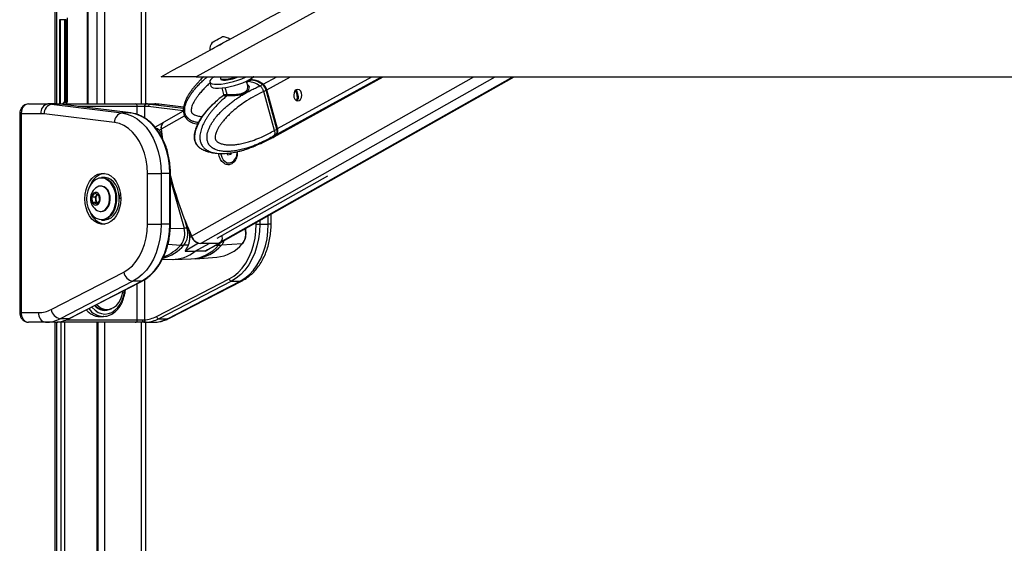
# Model space of a CAD drawing. Header units: millimetres. Extents: x 20 to 19939, y 40 to 15016.
# Tile 35 of 106: x 6821 to 7633, y 5840 to 6271. Entities that reach past the tile are written whole.
import ezdxf

# ---------------------------------------------------------------- set-up
doc = ezdxf.new("R2010")
doc.units = ezdxf.units.MM
doc.header["$LTSCALE"] = 2
doc.layers.add('COMPONENT_GEOMETRY', color=7, linetype='Continuous')
doc.styles.add('SLDTEXTSTYLE0', font='TXT', dxfattribs={"width": 0.75})
doc.dimstyles.new('SLDDIMSTYLE1', dxfattribs={"dimtxt": 100, "dimasz": 6.604, "dimexe": 0, "dimexo": 0.0625, "dimgap": 25, "dimtad": 0, "dimtih": 1, "dimtoh": 1, "dimdec": 0, "dimrnd": 1e-09, "dimzin": 12, "dimdsep": 46, "dimtxsty": 'SLDTEXTSTYLE0', "dimsah": 1, "dimcen": 0.09, "dimadec": 0, "dimazin": 3, "dimtfac": 1, "dimtdec": 0, "dimtofl": 0, "dimtmove": 0, "dimatfit": 3, "dimfxl": 1, "dimfrac": 2, "dimtolj": 1, "dimtzin": 12, "dimarcsym": 0})

# ---------------------------------------------------------------- blocks, each defined once
blk = doc.blocks.new('_D_4')
at = {"layer": 'COMPONENT_GEOMETRY', "color": 7}
for p, q in [((10095.94, 6224.41), (10095.94, 4129.76)), ((9895.88, 4109.45), (9865.41, 4109.45)), ((9865.41, 4109.45), (9865.41, 3950.7)), ((10296.01, 4109.45), (10326.48, 4109.45)), ((10326.48, 4109.45), (10326.48, 3950.7)), ((9865.41, 3950.7), (9895.88, 3950.7)), ((10326.48, 3950.7), (10296.01, 3950.7)), ((10095.94, 1706.44), (10095.94, 3801.08)), ((7098.83, 1706.44), (10102.29, 1706.44))]:
    blk.add_line(p, q, dxfattribs=at)
for points in [[(10095.94, 6224.41), (10094.93, 6217.81), (10096.96, 6217.81)], [(10095.94, 1706.44), (10096.96, 1713.04), (10094.93, 1713.04)]]:
    blk.add_solid(points, dxfattribs=at)
at = {"layer": 'COMPONENT_GEOMETRY', "color": 7, "char_height": 100, "attachment_point": 1, "style": 'SLDTEXTSTYLE0'}
for s, insert in [('7\'4.94"', (9895.88, 4079.61)), ('2259mm', (9823.17, 3929.99))]:
    blk.add_mtext(s, dxfattribs=dict(at, insert=insert))

msp = doc.modelspace()

# ---------------------------------------------------------------- linework, layer by layer
at = {"color": 8, "linetype": 'Continuous', "lineweight": 25}
for p, q in [((6850.44, 6201.97), (6850.44, 7372.9)), ((6921.84, 6201.97), (6921.84, 6846.44)), ((6891.35, 6758.3), (6891.35, 6201.97)), ((6885.18, 6201.97), (6885.18, 6753.78)), ((6877.4, 6748.08), (6877.4, 6201.97)), ((6854.06, 6271.44), (6854.06, 6201.97)), ((6854.95, 6201.97), (6854.95, 6271.44)), ((6860.52, 6271.44), (6860.81, 6271.44)), ((6963.15, 6092.9), (7196.02, 6224.41)), ((6970.34, 6087.01), (7213.64, 6224.41)), ((6984.73, 6087.01), (7228.03, 6224.41)), ((7022.11, 6218.23), (7033.35, 6224.41)), ((7025.19, 6213.64), (7044.77, 6224.41)), ((7033.48, 6177.03), (7119.62, 6224.41)), ((7034.03, 6181.63), (7111.82, 6224.41)), ((6992.51, 6209.77), (6990.92, 6215.51)), ((7009.68, 6220.39), (7008.6, 6219.78)), ((7048.83, 6213.25), (7049.37, 6213.55)), ((7050.4, 6207.45), (7051.15, 6207.86)), ((6851.85, 6201.96), (6851.8, 6201.97)), ((6918.18, 6199.97), (6869.34, 6199.97)), ((6918.18, 6193.3), (6918.18, 6199.97)), ((6924.13, 6199.97), (6924.13, 6190.51)), ((6956.22, 6196.21), (6927.36, 6199.78)), ((6928.9, 6201.78), (6956.27, 6198.39)), ((6956.4, 6199.25), (6935.97, 6201.78)), ((6936.46, 6201.75), (6935.97, 6201.78)), ((6821.35, 6193.97), (6822.52, 6193.97)), ((6938.15, 6181.42), (6957.23, 6192.19)), ((6939.15, 6186.05), (6939.23, 6186.05)), ((6945.04, 6144.78), (6945.63, 6144.78)), ((6945.63, 6139.28), (6956.86, 6099.5)), ((6901.13, 6126.45), (6901.19, 6125.72)), ((7026.36, 6102.84), (7026.36, 6109.94)), ((6945.04, 6102.84), (6945.63, 6102.84)), ((6959.41, 6099.54), (6957.4, 6106.63)), ((7016.46, 6102.84), (7016.46, 6104.35)), ((7019.29, 6105.95), (7019.29, 6102.84)), ((7028.7, 6102.84), (7026.36, 6102.84)), ((6945.48, 6099.2), (6956.86, 6099.5)), ((7007.26, 6099.01), (7007.01, 6099.02)), ((7007.26, 6099.01), (7007.23, 6099.14)), ((6943.56, 6086.28), (6954.2, 6085.67)), ((6983.07, 6085.53), (6985.37, 6085.58)), ((6918.18, 6023.97), (6918.18, 6053.88)), ((6924.13, 6057.04), (6924.13, 6024.02)), ((6821.35, 6029.97), (6822.52, 6029.97)), ((6850.44, 5508.63), (6850.44, 6021.97)), ((6855.6, 5516.33), (6855.6, 6021.97)), ((6858.39, 6021.97), (6858.39, 5519.27)), ((6859.61, 6023.97), (6918.18, 6023.97)), ((6885.34, 5523.76), (6885.34, 6021.97)), ((6891.35, 6021.97), (6891.35, 5520.57)), ((6921.84, 5517.1), (6921.84, 6021.97))]:
    msp.add_line(p, q, dxfattribs=at)
at = {"color": 7, "linetype": 'Continuous', "lineweight": 25}
for p, q in [((6851.82, 6201.97), (6851.82, 7372.9)), ((6925.18, 6856.12), (6925.18, 6201.97)), ((6876.97, 6747.77), (6876.97, 6201.97)), ((6854.95, 6271.44), (6854.06, 6271.44)), ((6858.55, 6271.44), (6854.95, 6271.44)), ((6859.6, 6271.44), (6858.55, 6271.44)), ((6858.59, 6203.9), (6858.59, 6270.58)), ((6859.59, 6270.57), (6859.6, 6271.44)), ((6859.59, 6204.44), (6859.59, 6270.57)), ((6860.52, 6271.44), (6860.52, 6204.44)), ((6860.81, 6271.44), (6860.78, 6272.85)), ((6860.81, 6204.14), (6860.81, 6271.44)), ((6858.46, 6269.46), (6858.46, 6203.79)), ((6966.76, 6224.41), (9506.66, 6224.41)), ((6986.57, 6087.47), (7229.05, 6224.41)), ((6986.91, 6223.22), (6987.1, 6222.51)), ((7009.68, 6220.39), (7011.92, 6221.62)), ((7014.31, 6224.41), (7013.99, 6224.24)), ((7030.58, 6174.59), (7121.16, 6224.41)), ((6978.14, 6220.03), (6979.04, 6216.77)), ((6988.1, 6215.15), (6989.55, 6209.9)), ((7009.41, 6216.86), (7008.34, 6220.74)), ((7019.46, 6216.79), (7019.59, 6216.85)), ((7019.59, 6216.85), (7021.57, 6217.93)), ((7024.63, 6213.34), (7022.56, 6212.2)), ((7033.47, 6181.32), (7024.63, 6213.34)), ((7033.63, 6181.48), (7024.79, 6213.49)), ((7034.03, 6181.63), (7025.19, 6213.64)), ((7022.56, 6212.2), (7022.56, 6212.19)), ((7031.4, 6180.19), (7022.56, 6212.19)), ((6828.63, 6201.97), (6844.5, 6201.97)), ((6851.57, 6201.97), (6844.5, 6201.97)), ((6847.58, 6201.78), (6905.69, 6194.59)), ((6854.65, 6201.78), (6847.58, 6201.78)), ((6851.57, 6201.97), (6851.8, 6201.97)), ((6851.8, 6201.97), (6916.62, 6201.97)), ((6912.77, 6194.59), (6854.65, 6201.78)), ((6854.65, 6201.78), (6854.78, 6201.77)), ((6912.89, 6194.58), (6854.78, 6201.77)), ((6858.46, 6203.79), (6857.75, 6203.19)), ((6860.36, 6203.19), (6857.75, 6203.19)), ((6859.59, 6204.44), (6860.52, 6204.44)), ((6860.36, 6203.19), (6860.54, 6203.47)), ((6916.62, 6201.97), (6925.55, 6201.97)), ((6924.13, 6199.97), (6918.18, 6199.97)), ((6924.4, 6199.97), (6924.13, 6199.97)), ((6925.55, 6201.97), (6925.82, 6201.97)), ((6925.82, 6201.97), (6932.89, 6201.97)), ((6928.9, 6201.78), (6935.97, 6201.78)), ((6956.41, 6199.28), (6936.46, 6201.75)), ((6821.35, 6193.97), (6821.35, 6029.97)), ((6822.52, 6193.97), (6822.52, 6029.97)), ((6838.84, 6193.97), (6822.52, 6193.97)), ((6899.54, 6186.62), (6841.43, 6193.81)), ((6912.77, 6194.59), (6905.69, 6194.59)), ((6912.77, 6194.59), (6912.89, 6194.58)), ((6956.24, 6195.91), (6940.19, 6186.84)), ((6939.81, 6186.63), (6933.07, 6182.75)), ((6936.36, 6180.39), (6937.95, 6181.3)), ((6939.36, 6172.62), (6938.15, 6181.42)), ((7031.4, 6180.18), (7033.47, 6181.32)), ((7020.74, 6169.54), (7027.95, 6173.14)), ((7027.95, 6173.14), (7030.11, 6174.33)), ((7030.97, 6175.65), (7030.84, 6175.57)), ((7032.95, 6176.74), (7030.97, 6175.65)), ((7031.4, 6180.19), (7031.4, 6180.18)), ((7012.89, 6166.28), (7010.92, 6165.54)), ((7019.94, 6169.27), (7015.85, 6167.59)), ((7020.91, 6169.58), (7020.87, 6169.55)), ((6993.08, 6159.88), (6992.22, 6161.38)), ((6995.5, 6160.43), (6993.08, 6159.88)), ((6995, 6161.22), (6994.76, 6161.63)), ((6995.46, 6160.42), (6995, 6161.22)), ((6995.87, 6161.79), (6995.5, 6160.43)), ((6993.95, 6153.37), (6994.32, 6153.37)), ((6891.16, 6141.31), (6888.89, 6141.31)), ((6926.65, 6144.78), (6937.97, 6144.78)), ((6926.65, 6102.84), (6926.65, 6144.78)), ((6937.97, 6144.78), (6937.97, 6102.84)), ((6945.04, 6144.78), (6937.97, 6144.78)), ((6945.04, 6102.84), (6945.04, 6144.78)), ((6945.63, 6102.84), (6945.63, 6144.78)), ((6984.27, 6091.23), (7075.56, 6142.78)), ((6888.61, 6134.31), (6888.07, 6134.31)), ((6880.84, 6125.25), (6883.28, 6128.33)), ((6881.51, 6120.73), (6880.84, 6125.25)), ((6883.78, 6125.25), (6880.84, 6125.25)), ((6883.28, 6128.33), (6886.38, 6126.88)), ((6883.78, 6125.25), (6885, 6126.79)), ((6884.12, 6122.99), (6883.78, 6125.25)), ((6885, 6126.79), (6885.43, 6127.33)), ((6886.38, 6126.88), (6887.05, 6122.36)), ((6884.61, 6119.29), (6881.51, 6120.73)), ((6884.45, 6120.73), (6881.51, 6120.73)), ((6884.45, 6120.73), (6884.12, 6122.99)), ((6885.4, 6120.29), (6884.45, 6120.73)), ((6887.05, 6122.36), (6884.61, 6119.29)), ((6888.07, 6113.31), (6888.61, 6113.31)), ((7028.7, 6102.84), (7028.7, 6111.27)), ((6888.89, 6106.31), (6891.16, 6106.31)), ((6926.65, 6102.84), (6937.97, 6102.84)), ((6945.04, 6102.84), (6937.97, 6102.84)), ((6960, 6099.55), (6959.41, 6099.54)), ((7016.46, 6102.84), (7019.29, 6102.84)), ((7019.29, 6102.84), (7026.36, 6102.84)), ((6961.36, 6091.87), (6962.94, 6092.78)), ((6988.39, 6092.78), (6988.3, 6093.51)), ((7007.53, 6098.91), (7007.43, 6099.26)), ((6960.26, 6085.51), (6956.72, 6085.58)), ((6966.01, 6080.5), (6977.54, 6087.01)), ((6968.87, 6087.13), (6969.34, 6087.12)), ((6984.73, 6087.01), (6970.34, 6087.01)), ((6976.14, 6081.69), (6986.39, 6087.38)), ((6985.82, 6087.13), (6985.69, 6087.12)), ((7004.9, 6086.71), (6987.78, 6085.67)), ((6957.71, 6080.68), (6966.01, 6080.5)), ((6974.2, 6080.68), (6966.01, 6080.5)), ((6966.4, 6074.42), (6984.04, 6075.73)), ((6939.06, 6074.08), (6946.94, 6073.88)), ((6948.29, 6073.88), (6962.61, 6074.23)), ((6962.62, 6074.27), (6966.4, 6074.49)), ((6847.14, 6032.5), (6907.11, 6063.37)), ((6914.71, 6055.85), (6854.73, 6024.98)), ((6861.8, 6024.98), (6921.78, 6055.85)), ((6862.23, 6025.08), (6922.21, 6055.95)), ((6921.78, 6055.85), (6914.71, 6055.85)), ((6934.15, 6026.86), (6994.12, 6057.73)), ((6996.02, 6055.85), (6936.05, 6024.98)), ((6943.12, 6024.98), (7003.09, 6055.85)), ((6944.85, 6025.39), (7004.82, 6056.26)), ((6996.02, 6055.85), (7003.09, 6055.85)), ((6822.52, 6029.97), (6836.98, 6029.97)), ((6887.42, 6026.77), (6890.25, 6026.77)), ((6890.78, 6026.78), (6890.25, 6026.77)), ((6891.17, 6032.47), (6893.22, 6032.47)), ((6842.64, 6021.97), (6828.63, 6021.97)), ((6850.02, 6021.97), (6842.64, 6021.97)), ((6916.62, 6021.97), (6851.8, 6021.97)), ((6851.82, 5511.04), (6851.82, 6021.97)), ((6861.8, 6024.98), (6854.73, 6024.98)), ((6885.92, 5523.52), (6885.92, 6021.97)), ((6923.65, 6021.97), (6916.62, 6021.97)), ((6918.18, 6023.97), (6922.87, 6023.97)), ((6922.87, 6023.97), (6924.13, 6024.02)), ((6923.65, 6021.97), (6931.03, 6021.97)), ((6925.18, 6021.97), (6925.18, 5517.3)), ((6936.05, 6024.98), (6943.12, 6024.98))]:
    msp.add_line(p, q, dxfattribs=at)
at = {"color": 7, "linetype": 'Continuous', "lineweight": 25, "flags": 128}
for points in [[(6978.08, 6246.3), (6978.23, 6246.39), (6978.96, 6246.79), (6980.24, 6247.5), (6981.99, 6248.45), (6984.06, 6249.59), (6986.3, 6250.82), (6988.55, 6252.05), (6990.65, 6253.19), (6992.43, 6254.16), (6993.76, 6254.89), (6994.55, 6255.32), (6994.75, 6255.42)], [(6979.97, 6252.74), (6980.17, 6252.85), (6980.96, 6253.29), (6982.23, 6253.99), (6983.8, 6254.84), (6985.41, 6255.73), (6986.83, 6256.5), (6987.84, 6257.05), (6988.29, 6257.29), (6988.3, 6257.3)], [(6981.94, 6224.41), (6980.41, 6223.39), (6978.99, 6222.13), (6978.22, 6220.99), (6978.15, 6220), (6978.77, 6219.2), (6980.07, 6218.63), (6981.98, 6218.3), (6984.45, 6218.23), (6987.37, 6218.43), (6990.63, 6218.88), (6994.11, 6219.56), (6997.67, 6220.46), (7001.18, 6221.53), (7004.5, 6222.73), (7007.5, 6224.03), (7008.28, 6224.41)], [(6979.04, 6216.77), (6979.05, 6216.74), (6979.67, 6215.94), (6980.97, 6215.37), (6982.89, 6215.04), (6985.35, 6214.97), (6988.27, 6215.17), (6991.53, 6215.61), (6995.01, 6216.3), (6998.57, 6217.19), (7002.08, 6218.26), (7005.4, 6219.47), (7008.4, 6220.77), (7010.97, 6222.1), (7013, 6223.42), (7014.23, 6224.46)], [(6987.14, 6224.45), (6987.14, 6224.45), (6986.9, 6223.55)], [(6986.9, 6223.55), (6987.05, 6222.95), (6987.86, 6222.51), (6989.28, 6222.31)], [(6987.1, 6222.51), (6987.25, 6222.24), (6988.06, 6221.8), (6989.48, 6221.61)], [(7021.86, 6217.69), (7021.87, 6217.78), (7021.87, 6217.85), (7021.85, 6217.91), (7021.82, 6217.95), (7021.78, 6217.98), (7021.72, 6217.98), (7021.65, 6217.97), (7021.57, 6217.93)], [(7024.61, 6213.55), (7024.68, 6213.55), (7024.74, 6213.53), (7024.77, 6213.51), (7024.79, 6213.49)], [(7049.45, 6213.7), (7048.34, 6212.7), (7047.58, 6211.16), (7047.3, 6209.33), (7047.53, 6207.49), (7048.24, 6205.91), (7049.33, 6204.83), (7050.62, 6204.43), (7051.92, 6204.75), (7053.04, 6205.76), (7053.8, 6207.29), (7054.08, 6209.12), (7053.85, 6210.97), (7053.14, 6212.55), (7052.05, 6213.62), (7050.76, 6214.03), (7049.45, 6213.7)], [(6905.69, 6194.59), (6910.01, 6193.67), (6914.22, 6192), (6918.25, 6189.62), (6922.04, 6186.55), (6925.54, 6182.84), (6928.68, 6178.56), (6931.43, 6173.75), (6933.73, 6168.51), (6935.56, 6162.9), (6936.89, 6157.01), (6937.7, 6150.94), (6937.97, 6144.78)], [(6945.04, 6144.78), (6944.77, 6150.94), (6943.96, 6157.01), (6942.64, 6162.9), (6940.8, 6168.51), (6938.5, 6173.75), (6935.75, 6178.56), (6932.61, 6182.84), (6929.11, 6186.55), (6925.32, 6189.62), (6921.29, 6192), (6917.08, 6193.67), (6912.77, 6194.59)], [(6926.65, 6144.78), (6926.38, 6150.42), (6925.58, 6155.97), (6924.26, 6161.31), (6922.44, 6166.35), (6920.15, 6171), (6917.45, 6175.17), (6914.37, 6178.79), (6910.98, 6181.8), (6907.33, 6184.13), (6903.5, 6185.74), (6899.54, 6186.62)], [(7033.63, 6181.48), (7033.63, 6181.47), (7033.62, 6181.44), (7033.59, 6181.4), (7033.54, 6181.36), (7033.47, 6181.32)], [(7030.34, 6174.46), (7031.9, 6175.46), (7033.48, 6177.03)], [(6987.2, 6161.13), (6987.32, 6160.48), (6988.07, 6158.04), (6989.25, 6155.98), (6990.79, 6154.46), (6992.56, 6153.57), (6994.43, 6153.39), (6996.27, 6153.93), (6997.94, 6155.16), (6999.31, 6156.97), (7000.28, 6159.24), (7000.78, 6161.8), (7000.84, 6162.64)], [(6994.8, 6161.63), (6994.84, 6161.54), (6995, 6161.22)], [(6875.04, 6123.81), (6875.29, 6127.67), (6876.04, 6131.39), (6877.26, 6134.86), (6878.91, 6137.95), (6880.94, 6140.57), (6883.27, 6142.61), (6885.82, 6144.01), (6888.51, 6144.72), (6891.26, 6144.72), (6893.95, 6144.01), (6896.5, 6142.61), (6898.83, 6140.57), (6900.86, 6137.95), (6902.51, 6134.86), (6903.73, 6131.39), (6904.48, 6127.67), (6904.73, 6123.81), (6904.48, 6119.95), (6903.73, 6116.22), (6902.51, 6112.75), (6900.86, 6109.66), (6898.83, 6107.05), (6896.5, 6105.01), (6893.95, 6103.61), (6891.26, 6102.9), (6888.51, 6102.9), (6885.82, 6103.61), (6883.27, 6105.01), (6880.94, 6107.05), (6878.91, 6109.66), (6877.26, 6112.75), (6876.04, 6116.22), (6875.29, 6119.95), (6875.04, 6123.81)], [(6896.2, 6137.13), (6895.93, 6137.42), (6893.85, 6139.22), (6891.54, 6140.4), (6889.12, 6140.89), (6886.68, 6140.69), (6884.32, 6139.79), (6882.13, 6138.24), (6880.21, 6136.1), (6878.63, 6133.46), (6877.46, 6130.42), (6876.75, 6127.11), (6876.52, 6123.66), (6876.79, 6120.22), (6877.54, 6116.93), (6878.75, 6113.92), (6880.36, 6111.31), (6882.3, 6109.22), (6884.51, 6107.72), (6886.88, 6106.88), (6889.33, 6106.74), (6891.74, 6107.29), (6894.03, 6108.52), (6896.09, 6110.37), (6897.85, 6112.78), (6899.23, 6115.63), (6900.18, 6118.82), (6900.54, 6121.02)], [(6888.89, 6141.31), (6889.42, 6141.29), (6891.9, 6140.78), (6894.25, 6139.58), (6896.39, 6137.73), (6898.22, 6135.32), (6899.66, 6132.43), (6900.67, 6129.19), (6901.13, 6126.45)], [(6903.46, 6125.72), (6902.93, 6129.19), (6901.93, 6132.43), (6900.48, 6135.32), (6898.65, 6137.73), (6896.51, 6139.58), (6894.16, 6140.78), (6891.68, 6141.29), (6891.16, 6141.31)], [(6895.34, 6125.95), (6894.7, 6128.54), (6893.61, 6130.8), (6892.14, 6132.59), (6890.4, 6133.78), (6888.49, 6134.29), (6886.56, 6134.09), (6885.13, 6133.45)], [(6895.88, 6125.95), (6895.24, 6128.54), (6894.15, 6130.8), (6892.68, 6132.59), (6890.94, 6133.78), (6889.03, 6134.29), (6888.61, 6134.31)], [(6887.58, 6124.88), (6887.06, 6126.66), (6886.12, 6128.06), (6884.89, 6128.88), (6883.53, 6129.02), (6882.22, 6128.46), (6881.15, 6127.26), (6880.46, 6125.6), (6880.23, 6123.7), (6880.51, 6121.81), (6881.25, 6120.19), (6882.36, 6119.06), (6883.68, 6118.57), (6885.03, 6118.79), (6886.24, 6119.68), (6887.14, 6121.14), (6887.61, 6122.95), (6887.58, 6124.88)], [(6885.5, 6127.29), (6885.29, 6127.11), (6885, 6126.79)], [(6885.13, 6114.17), (6885.75, 6113.83), (6887.66, 6113.32), (6889.59, 6113.53), (6891.42, 6114.43), (6893.02, 6115.98), (6894.29, 6118.05), (6895.13, 6120.52), (6895.49, 6123.21), (6895.34, 6125.95)], [(6888.61, 6113.31), (6890.13, 6113.53), (6891.96, 6114.43), (6893.56, 6115.98), (6894.82, 6118.05), (6895.66, 6120.52), (6896.02, 6123.21), (6895.88, 6125.95)], [(6901.19, 6125.72), (6901.22, 6122.18), (6900.73, 6118.71), (6899.76, 6115.44), (6898.35, 6112.52), (6896.55, 6110.06), (6894.44, 6108.16), (6892.1, 6106.9), (6889.63, 6106.34), (6888.89, 6106.31)], [(6891.16, 6106.31), (6891.89, 6106.34), (6894.36, 6106.9), (6896.7, 6108.16), (6898.81, 6110.06), (6900.61, 6112.52), (6902.03, 6115.44), (6903, 6118.71), (6903.48, 6122.18), (6903.46, 6125.72)], [(6903.13, 6128.18), (6903.46, 6125.68), (6903.53, 6123.81)], [(6907.11, 6063.37), (6910.8, 6065.68), (6914.23, 6068.67), (6917.34, 6072.29), (6920.07, 6076.47), (6922.38, 6081.14), (6924.23, 6086.2), (6925.57, 6091.57), (6926.38, 6097.15), (6926.65, 6102.84)], [(6937.97, 6102.84), (6937.7, 6096.74), (6936.92, 6090.74), (6935.62, 6084.92), (6933.83, 6079.36), (6931.57, 6074.16), (6928.89, 6069.38), (6925.81, 6065.1), (6922.38, 6061.39), (6918.66, 6058.29), (6914.71, 6055.85)], [(6921.78, 6055.85), (6925.73, 6058.29), (6929.45, 6061.39), (6932.88, 6065.1), (6935.96, 6069.38), (6938.65, 6074.16), (6940.9, 6079.36), (6942.69, 6084.92), (6943.99, 6090.74), (6944.78, 6096.74), (6945.04, 6102.84)], [(6994.12, 6057.73), (6997.92, 6060.07), (7001.5, 6063.04), (7004.78, 6066.61), (7007.74, 6070.72), (7010.32, 6075.31), (7012.48, 6080.3), (7014.2, 6085.64), (7015.45, 6091.22), (7016.2, 6096.99), (7016.46, 6102.84)], [(7019.29, 6102.84), (7019.02, 6096.74), (7018.24, 6090.74), (7016.94, 6084.92), (7015.15, 6079.36), (7012.89, 6074.16), (7010.2, 6069.38), (7007.13, 6065.1), (7003.7, 6061.39), (6999.98, 6058.29), (6996.02, 6055.85)], [(7003.09, 6055.85), (7007.05, 6058.29), (7010.77, 6061.39), (7014.2, 6065.1), (7017.28, 6069.38), (7019.96, 6074.16), (7022.22, 6079.36), (7024.01, 6084.92), (7025.31, 6090.74), (7026.09, 6096.74), (7026.36, 6102.84)], [(6884.69, 6036.64), (6886.18, 6035.2), (6888.55, 6033.62), (6891.09, 6032.7), (6893.71, 6032.48), (6896.31, 6032.96), (6898.79, 6034.13), (6901.08, 6035.94), (6903.08, 6038.34), (6904.73, 6041.22), (6905.96, 6044.5), (6906.72, 6047.98)], [(6861.8, 6024.98), (6862.07, 6025.02), (6862.23, 6025.08)], [(6923.65, 6021.97), (6923.49, 6022), (6923.35, 6022.12), (6923.21, 6022.3), (6923.09, 6022.55), (6923, 6022.86), (6922.93, 6023.2), (6922.88, 6023.58), (6922.87, 6023.97)]]:
    msp.add_lwpolyline(points, dxfattribs=at)
at = {"color": 8, "linetype": 'Continuous', "lineweight": 25, "flags": 128}
for points in [[(7009.68, 6220.39), (7008.53, 6220.33), (7008.45, 6220.32)], [(7024.79, 6213.49), (7024.79, 6213.49), (7024.78, 6213.46), (7024.75, 6213.42), (7024.7, 6213.38), (7024.63, 6213.34)], [(6900.54, 6121.02), (6900.65, 6122.22), (6900.63, 6125.68)], [(7007.53, 6098.91), (7007.51, 6098.94), (7007.46, 6098.98), (7007.38, 6099), (7007.26, 6099.01)], [(6985.37, 6085.58), (6986.38, 6086.89), (6986.86, 6087.69)], [(6921.78, 6055.85), (6922.04, 6055.89), (6922.21, 6055.95)], [(7004.82, 6056.26), (7004.16, 6056), (7003.09, 6055.85)], [(6880.77, 6034.62), (6881.12, 6034.19), (6883.46, 6031.87), (6886.05, 6030.17), (6888.82, 6029.12), (6891.66, 6028.77), (6894.51, 6029.12), (6897.28, 6030.17), (6899.87, 6031.87), (6902.21, 6034.19), (6904.23, 6037.05), (6905.87, 6040.37), (6907.08, 6044.03), (6907.82, 6047.94), (6907.89, 6048.59)], [(6851.8, 6021.97), (6852.04, 6022), (6852.24, 6022.09)], [(6944.85, 6025.39), (6944.19, 6025.13), (6943.12, 6024.98)]]:
    msp.add_lwpolyline(points, dxfattribs=at)
at = {"color": 7, "linetype": 'Continuous', "lineweight": 25}
for centre, radius, start, end in [((6988.7, 6246.68), 10.63, 55.33846, 92.13603), ((6988.7, 6246.68), 10.63, 145.21761, 182.01518), ((6988.7, 6252.58), 30.27, 271.10038, 291.4393), ((6988.95, 6251.87), 30.26, 270.99439, 294.70577), ((7012.31, 6206.45), 15.32, 50.24249, 98.39069), ((7009, 6203.48), 16.92, 51.84629, 87.70885), ((7016.87, 6211.37), 8.63, 15.2621, 52.62496), ((6991.35, 6209.41), 1.22, 314.97836, 17.42511), ((6845.91, 6194.97), 7.14, 101.42175, 188.04947), ((6849.07, 6194.27), 7.65, 101.21251, 183.47479), ((6844.5, 6176.88), 25.09, 82.93872, 89.9947), ((6851.57, 6176.88), 25.09, 82.93872, 89.9947), ((6916.37, 6200.16), 1.82, 353.85734, 82.12564), ((6925.9, 6200.22), 1.79, 101.42175, 188.04947), ((6926.17, 6200.22), 1.79, 101.42175, 188.04947), ((6924.4, 6175.88), 24.08, 82.93872, 89.9947), ((6925.82, 6176.88), 25.09, 82.93872, 89.9947), ((6929.27, 6199.9), 1.91, 101.21251, 183.47479), ((6932.89, 6176.88), 25.09, 82.93872, 89.9947), ((6838.84, 6172.89), 21.07, 82.93872, 89.9947), ((6907.18, 6187.08), 7.65, 101.21251, 183.47479), ((6943.78, 6182.35), 5.93, 141.40397, 190.208), ((7203.88, 6212.72), 267.78, 186.7373, 188.20202), ((6943.27, 6182.59), 5.25, 125.95585, 192.91186), ((7029.15, 6179.88), 5.19, 326.68084, 19.64664), ((6997.22, 6162.47), 2.55, 209.34583, 228.68979), ((6893.47, 6130.09), 14.88, 99.761, 161.45751), ((7262.53, 6226.35), 327.78, 194.80071, 204.02558), ((6891.02, 6123.81), 11.29, 121.38869, 238.61131), ((6889.11, 6123.83), 5.06, 144.20775, 189.56859), ((6888.18, 6123.4), 4.08, 185.70743, 228.18801), ((6894.07, 6118.23), 15.68, 200.2825, 258.49899), ((6944.81, 6095.11), 15.26, 321.34557, 16.89933), ((6960.76, 5951.4), 148.15, 90.52378, 91.50883), ((7269.13, 6229.7), 335.4, 202.83279, 204.09333), ((6942.41, 6095.11), 15.1, 321.34557, 16.89933), ((6972.15, 6096.49), 9.93, 201.96877, 250.69976), ((6971.64, 6095.94), 9.02, 199.69368, 261.72914), ((6983.69, 6091.51), 4.87, 295.97128, 15.12536), ((6994.4, 6095.1), 13.44, 321.34557, 16.89933), ((6958.04, 6153.04), 67.48, 266.74236, 268.88335), ((6980.9, 6107.01), 31.43, 275.73732, 319.78201), ((6984.79, 6090.66), 3.65, 269.13589, 299.20591), ((6984.21, 6144.92), 59.35, 271.11668, 273.44886), ((7004.89, 6087.09), 0.38, 270.52852, 315.84546), ((6947.31, 6103.61), 29.73, 269.29719, 308.98866), ((6916.29, 6065.04), 9.32, 190.31988, 260.24189), ((6996.42, 6058.15), 2.33, 190.31988, 260.24189), ((6891.62, 6043.02), 11.17, 220.13612, 298.24544), ((6891.51, 6043.86), 11.4, 224.04129, 268.27338), ((6844.05, 6028.97), 7.14, 171.95053, 258.57825), ((6836.86, 6052.09), 22.12, 270.31718, 297.6867), ((6856.31, 6034.17), 9.32, 190.31988, 260.24189), ((6922.32, 6049.5), 25.55, 274.08173, 297.59839), ((6936.44, 6027.28), 2.33, 190.31988, 260.24189), ((6842.49, 6048.31), 26.34, 270.31718, 297.6867), ((6849.47, 6048.56), 26.61, 274.08173, 297.59839), ((6916.37, 6023.77), 1.82, 277.87436, 6.14266), ((6925.98, 6023.84), 1.85, 174.41372, 258.67005), ((6923.72, 6048.56), 26.61, 274.08173, 297.59839), ((6930.88, 6048.31), 26.34, 270.31718, 297.6867)]:
    msp.add_arc(centre, radius, start, end, dxfattribs=at)
at = {"color": 8, "linetype": 'Continuous', "lineweight": 25}
for centre, radius, start, end in [((7023.2, 6181.72), 9.81, 298.99532, 321.19805), ((6880.96, 6124.64), 19.7, 3.027, 39.33244), ((6931.13, 6107.76), 33.87, 284.503, 319.08563), ((6927.94, 6108.73), 34.94, 290.35452, 318.72046), ((6960.87, 6106.22), 32.03, 273.10202, 319.87787), ((6963.18, 6106.48), 32.21, 275.7393, 319.78193), ((6978.84, 6093.58), 11.93, 318.52649, 339.63922), ((6891.02, 6042.4), 15.66, 215.41939, 267.2019)]:
    msp.add_arc(centre, radius, start, end, dxfattribs=at)
at = {"color": 7, "linetype": 'Continuous', "lineweight": 25}
for centre, major_axis, ratio, start_param, end_param in [((6796.74, 6271.44), (61.81, 0), 0.582425, 6.228244, 6.283185), ((7017.52, 6201.35), (-10.63, 18.97), 0.671543, 5.9319, 6.084713), ((7017.52, 6201.35), (-10.34, 19.14), 0.647541, 5.333772, 5.942017), ((7020.45, 6213.36), (-2.86, 5.28), 0.648437, 4.370877, 5.333427), ((7020.85, 6213.58), (-2.57, 4.75), 0.647199, 4.371351, 5.333902), ((6862.85, 6198.95), (7.21, 0), 0.831789, 2.356194, 2.614809), ((6858.29, 6204.36), (0.924, 0.924), 0.414214, 4.494223, 4.62509), ((6858.89, 6203.44), (0.924, 0.924), 0.414214, 0.392699, 1.483498), ((6863.25, 6198.95), (0, 6), 0.682414, 0.785398, 1.044012), ((6859.81, 6203.44), (0.924, 0.924), 0.414214, 5.139995, 6.675884), ((7029.29, 6181.34), (-2.86, 5.28), 0.648437, 3.408326, 4.370877), ((7019.71, 6193.43), (-10.34, 19.14), 0.647541, 3.146418, 3.40867), ((23511.12, 15615.94), (16919.08, 9746.62), 0.000151, 2.930055, 2.933221), ((24159.28, 15615.94), (17567.14, 9746.62), 0.00013, 3.350461, 3.353628)]:
    msp.add_ellipse(centre, major_axis=major_axis, ratio=ratio, start_param=start_param, end_param=end_param, dxfattribs=at)
for points, knots in [([(9018.44, 7348.09), (9004.86, 7340.55), (8922.62, 7294.89), (8771.2, 7211.37), (8495.11, 7059.68), (8011.15, 6794.72), (7478.52, 6503.77), (7084.19, 6288.51), (6966.76, 6224.41)], [0, 0, 0, 0, 0.0199849, 0.1210519, 0.2221195, 0.4242559, 0.8285467, 1, 1, 1, 1]), ([(6938.01, 6224.41), (7144.91, 6337.27), (7472.34, 6515.87), (7799.91, 6694.64), (7920.49, 6760.44)], [0, 0, 0, 0, 0.631887, 1, 1, 1, 1]), ([(6858.59, 6270.58), (6858.59, 6270.58), (6858.59, 6270.58), (6858.58, 6270.57), (6858.58, 6270.57), (6858.57, 6270.55), (6858.55, 6270.45), (6858.52, 6270.08), (6858.48, 6269.73), (6858.46, 6269.46)], [0, 0, 0, 0, 0.001216, 0.00282, 0.005802, 0.018793, 0.070056, 0.274202, 1, 1, 1, 1]), ([(6859.59, 6270.57), (6859.57, 6270.57), (6859.46, 6270.57), (6859.21, 6270.57), (6858.88, 6270.58), (6858.68, 6270.58), (6858.59, 6270.58)], [0, 0, 0, 0, 0.090131, 0.431109, 0.74027, 1, 1, 1, 1]), ([(6966.76, 6224.41), (6965.04, 6224.41), (6961.61, 6224.41), (6956.81, 6224.41), (6952.48, 6224.41), (6948.68, 6224.41), (6945.34, 6224.41), (6941.93, 6224.41), (6939.51, 6224.41), (6938.19, 6224.41), (6938.07, 6224.41), (6938.01, 6224.41)], [0, 0, 0, 0, 0.111253, 0.222354, 0.314566, 0.406648, 0.499609, 0.592569, 0.751386, 0.875566, 1, 1, 1, 1]), ([(6973.07, 6224.41), (6972.2, 6223.59), (6970.61, 6222.1), (6968.43, 6219.8), (6966.45, 6217.6), (6964.55, 6215.31), (6962.76, 6212.96), (6961.1, 6210.53), (6959.58, 6208.01), (6958.45, 6205.81), (6957.67, 6203.98), (6957.08, 6202.35), (6956.55, 6200.44), (6956.19, 6198.26), (6956.16, 6196.01), (6956.5, 6193.99), (6957.15, 6192.23), (6957.99, 6190.8), (6959.06, 6189.51), (6960.21, 6188.52), (6961.51, 6187.63), (6962.96, 6186.86), (6964.78, 6186.14), (6966.48, 6185.63), (6967.6, 6185.43), (6968.03, 6185.35)], [0, 0, 0, 0, 0.070084, 0.12784, 0.185656, 0.243701, 0.301849, 0.358943, 0.416223, 0.474338, 0.503604, 0.532951, 0.57591, 0.619393, 0.662598, 0.706825, 0.738884, 0.771876, 0.803935, 0.836799, 0.860394, 0.896373, 0.932831, 0.974691, 1, 1, 1, 1]), ([(7030.84, 6175.57), (7030.84, 6175.57), (7029.33, 6174.68), (7026.26, 6172.96), (7022.11, 6170.87), (7018.42, 6169.19), (7015.21, 6167.86), (7011.98, 6166.65), (7008.24, 6165.43), (7004.79, 6164.48), (7001.62, 6163.8), (6998.89, 6163.31), (6995.78, 6162.92), (6992.84, 6162.78), (6990.44, 6162.83), (6988.57, 6162.98), (6986.7, 6163.25), (6984.94, 6163.64), (6983.28, 6164.17), (6981.96, 6164.74), (6980.57, 6165.51), (6979.43, 6166.32), (6978.34, 6167.38), (6977.56, 6168.37), (6976.88, 6169.5), (6976.36, 6170.78), (6975.98, 6172.19), (6975.79, 6173.79), (6975.82, 6175.45), (6976.07, 6177.4), (6976.51, 6179.16), (6977.05, 6180.74), (6977.55, 6181.96), (6978.13, 6183.22), (6979.02, 6184.93), (6980.26, 6186.99), (6981.89, 6189.34), (6983.8, 6191.77), (6985.97, 6194.25), (6988.43, 6196.75), (6990.98, 6199.12), (6993.62, 6201.37), (6996.34, 6203.51), (6999.12, 6205.55), (7001.96, 6207.48), (7005.06, 6209.44), (7008.42, 6211.41), (7012.05, 6213.36), (7015.73, 6215.16), (7018.21, 6216.26), (7019.46, 6216.79), (7019.46, 6216.79)], [0, 0, 0, 0, 0.000001, 0.042299, 0.084662, 0.113207, 0.141774, 0.170415, 0.199083, 0.240085, 0.260639, 0.281211, 0.310912, 0.340707, 0.356784, 0.372889, 0.389106, 0.405377, 0.419338, 0.433379, 0.44176, 0.458723, 0.467351, 0.477163, 0.487181, 0.495777, 0.505907, 0.51639, 0.527136, 0.538145, 0.554693, 0.563138, 0.571616, 0.581605, 0.591625, 0.611827, 0.632438, 0.65313, 0.679322, 0.705596, 0.732059, 0.758565, 0.785561, 0.812587, 0.839695, 0.866827, 0.900036, 0.933281, 0.966624, 0.999999, 1, 1, 1, 1]), ([(7022.56, 6212.2), (7022.47, 6212.51), (7022.28, 6213.14), (7021.86, 6214.07), (7021.35, 6214.94), (7020.79, 6215.69), (7020.22, 6216.31), (7019.83, 6216.67), (7019.61, 6216.83), (7019.59, 6216.85)], [0, 0, 0, 0, 0.172718, 0.350448, 0.523165, 0.700887, 0.842086, 0.985971, 1, 1, 1, 1]), ([(7050.4, 6207.45), (7050.35, 6207.89), (7050.25, 6208.69), (7049.95, 6210.04), (7049.63, 6211.23), (7049.31, 6212.23), (7049.04, 6212.87), (7048.87, 6213.14), (7048.8, 6213.24)], [0, 0, 0, 0, 0.211369, 0.388355, 0.566092, 0.727316, 0.897886, 1, 1, 1, 1]), ([(7049.37, 6213.55), (7049.43, 6213.51), (7049.53, 6213.44), (7049.57, 6213.34), (7049.59, 6213.29)], [0, 0, 0, 0, 0.588802, 1, 1, 1, 1]), ([(7049.59, 6213.29), (7049.68, 6213.04), (7049.86, 6212.53), (7050.21, 6211.36), (7050.54, 6210.11), (7050.84, 6208.94), (7050.99, 6208.27), (7051.07, 6207.93)], [0, 0, 0, 0, 0.222076, 0.445772, 0.640142, 0.821651, 1, 1, 1, 1]), ([(6971.45, 6164.8), (6971.43, 6164.81), (6971.13, 6164.95), (6970.57, 6165.32), (6969.78, 6165.88), (6969.01, 6166.55), (6968.23, 6167.35), (6967.49, 6168.34), (6966.84, 6169.47), (6966.32, 6170.75), (6965.94, 6172.17), (6965.74, 6173.76), (6965.73, 6175.42), (6965.88, 6176.95), (6966.11, 6178.32), (6966.38, 6179.52), (6966.71, 6180.71), (6967.25, 6182.39), (6968.1, 6184.5), (6969.31, 6186.96), (6970.65, 6189.31), (6972.82, 6192.69), (6976, 6196.79), (6980.19, 6201.32), (6983.13, 6203.92), (6984.56, 6205.19)], [0, 0, 0, 0, 0.002023, 0.024316, 0.046702, 0.069465, 0.092412, 0.118509, 0.145152, 0.168015, 0.194956, 0.222838, 0.251419, 0.2807, 0.302648, 0.324746, 0.347207, 0.369757, 0.422953, 0.476684, 0.531503, 0.586537, 0.726026, 0.866878, 1, 1, 1, 1]), ([(7022.56, 6212.19), (7020.18, 6211.05), (7015.41, 6208.78), (7009, 6204.97), (7003.29, 6201.07), (6999.09, 6197.77), (6995.82, 6194.9), (6993.4, 6192.6), (6991.06, 6190.15), (6989.05, 6187.8), (6987.38, 6185.61), (6986, 6183.61), (6984.72, 6181.47), (6983.71, 6179.43), (6982.98, 6177.53), (6982.61, 6176.13), (6982.44, 6174.98), (6982.41, 6174.23), (6982.48, 6173.58), (6982.61, 6173.08), (6982.82, 6172.57), (6983.12, 6172.09), (6983.7, 6171.4), (6984.58, 6170.66), (6985.76, 6169.97), (6987, 6169.44), (6988.89, 6168.83), (6991.5, 6168.35), (6994.75, 6168.18), (6997.98, 6168.31), (7001.59, 6168.73), (7005.63, 6169.5), (7010.66, 6170.84), (7016.24, 6172.75), (7021.84, 6175.14), (7026.9, 6177.63), (7029.9, 6179.33), (7031.4, 6180.19)], [0, 0, 0, 0, 0.073738, 0.14775, 0.20409, 0.260616, 0.289263, 0.317953, 0.346811, 0.375753, 0.395318, 0.414939, 0.434828, 0.454884, 0.467894, 0.48112, 0.487197, 0.493393, 0.497432, 0.501609, 0.505043, 0.510136, 0.515353, 0.527914, 0.540826, 0.553414, 0.566082, 0.598147, 0.630574, 0.661678, 0.692891, 0.736823, 0.780893, 0.842838, 0.905002, 0.952464, 1, 1, 1, 1]), ([(6989.65, 6209.13), (6987.99, 6207.97), (6986.22, 6206.73), (6984.57, 6205.2), (6984.46, 6205.1)], [0, 0, 0, 0, 0.933353, 1, 1, 1, 1]), ([(6992.21, 6208.55), (6992.02, 6208.55), (6991.02, 6208.55), (6989.69, 6208.58), (6988.93, 6208.7), (6989.35, 6209.06), (6989.56, 6209.24)], [0, 0, 0, 0, 0.072923, 0.380806, 0.695119, 1, 1, 1, 1]), ([(6989.51, 6209.9), (6989.54, 6209.8), (6989.62, 6209.54), (6989.48, 6209.23), (6989.4, 6209.12), (6989.41, 6209.13), (6989.41, 6209.14)], [0, 0, 0, 0, 0.220176, 0.533035, 0.818222, 1, 1, 1, 1]), ([(6989.6, 6209.92), (6989.59, 6209.9), (6989.44, 6209.76), (6990.16, 6209.79), (6991.37, 6209.77), (6992.33, 6209.77), (6992.51, 6209.77)], [0, 0, 0, 0, 0.04904, 0.477575, 0.899859, 1, 1, 1, 1]), ([(7049.06, 6205.12), (7049.18, 6205.17), (7049.62, 6205.33), (7050.15, 6206.02), (7050.43, 6206.84), (7050.41, 6207.33), (7050.4, 6207.45)], [0, 0, 0, 0, 0.136209, 0.511367, 0.881597, 1, 1, 1, 1]), ([(7051.07, 6207.93), (7051.11, 6207.52), (7051.18, 6206.71), (7050.68, 6205.62), (7050.09, 6204.92), (7049.63, 6204.77), (7049.52, 6204.74)], [0, 0, 0, 0, 0.297885, 0.595316, 0.901674, 1, 1, 1, 1]), ([(6828.61, 6201.95), (6828.57, 6201.96), (6827.86, 6202.04), (6826.46, 6201.68), (6824.64, 6200.79), (6823.13, 6199.37), (6822.03, 6197.56), (6821.41, 6195.69), (6821.41, 6194.46), (6821.42, 6193.97)], [0, 0, 0, 0, 0.010175, 0.183193, 0.35436, 0.525036, 0.699306, 0.878987, 1, 1, 1, 1]), ([(6828.63, 6201.97), (6827.93, 6201.88), (6826.55, 6201.7), (6824.71, 6200.29), (6823.32, 6198.22), (6822.62, 6195.98), (6822.55, 6194.52), (6822.52, 6193.97)], [0, 0, 0, 0, 0.2171018, 0.4345767, 0.6516265, 0.8667474, 1, 1, 1, 1]), ([(6936.46, 6201.75), (6935.58, 6201.83), (6934.39, 6201.95), (6933.2, 6201.96), (6932.89, 6201.97)], [0, 0, 0, 0, 0.738034, 1, 1, 1, 1]), ([(6983.15, 6203.9), (6982.41, 6203.25), (6980.17, 6201.29), (6977.04, 6198.07), (6973.68, 6194.31), (6971.05, 6190.79), (6968.88, 6187.18), (6967.29, 6183.78), (6966.21, 6180.77), (6965.48, 6178.12), (6965.17, 6175.55), (6965.27, 6173.06), (6965.8, 6170.89), (6966.7, 6168.98), (6967.87, 6167.5), (6969.36, 6166.09), (6970.57, 6165.19), (6971.36, 6164.82), (6971.44, 6164.78)], [0, 0, 0, 0, 0.0705562, 0.2148219, 0.3199772, 0.4156213, 0.503299, 0.5858901, 0.6440493, 0.6939635, 0.7435978, 0.7896213, 0.8330908, 0.868639, 0.9086115, 0.9420298, 0.994165, 1, 1, 1, 1]), ([(6919.29, 6192.96), (6919.26, 6192.98), (6917.95, 6193.59), (6915.79, 6194.12), (6913.66, 6194.46), (6912.89, 6194.58)], [0, 0, 0, 0, 0.013637, 0.640079, 1, 1, 1, 1]), ([(6945.63, 6144.78), (6945.61, 6145.77), (6945.58, 6148.64), (6945.17, 6153.36), (6944.26, 6158.86), (6942.9, 6164.18), (6941.13, 6169.25), (6938.95, 6174.02), (6936.4, 6178.43), (6933.5, 6182.41), (6930.29, 6185.91), (6926.81, 6188.88), (6923.14, 6191.3), (6920.56, 6192.41), (6919.29, 6192.96)], [0, 0, 0, 0, 0.045984, 0.13286, 0.219789, 0.306751, 0.393752, 0.480796, 0.567875, 0.654956, 0.741985, 0.828882, 0.915545, 1, 1, 1, 1]), ([(6933.41, 6182.04), (6933.8, 6182.05), (6934.74, 6182.06), (6935.77, 6181.01), (6936.36, 6180.39)], [0, 0, 0, 0, 0.415091, 1, 1, 1, 1]), ([(6939.82, 6186.62), (6939.66, 6186.51), (6939.45, 6186.38), (6939.2, 6186.11), (6939.15, 6186.05)], [0, 0, 0, 0, 0.797948, 1, 1, 1, 1]), ([(6936.36, 6180.39), (6936.98, 6179.57), (6938.13, 6178), (6938.61, 6175.63), (6938.84, 6174.52)], [0, 0, 0, 0, 0.528128, 1, 1, 1, 1]), ([(7031.4, 6180.18), (7031.48, 6179.87), (7031.64, 6179.25), (7031.73, 6178.34), (7031.7, 6177.49), (7031.55, 6176.76), (7031.31, 6176.16), (7031.1, 6175.82), (7030.98, 6175.66), (7030.97, 6175.65)], [0, 0, 0, 0, 0.172712, 0.350434, 0.523145, 0.70086, 0.842072, 0.985971, 1, 1, 1, 1]), ([(6971.66, 6164.68), (6972.15, 6164.43), (6973.33, 6163.83), (6975.55, 6162.96), (6978.68, 6162.05), (6982.95, 6161.28), (6986.15, 6161.19), (6987.97, 6161.14)], [0, 0, 0, 0, 0.093132, 0.223374, 0.410799, 0.665733, 1, 1, 1, 1]), ([(6987.96, 6161.14), (6989.87, 6161.21), (6993.42, 6161.34), (6998.18, 6162.08), (7001.94, 6162.87), (7004.89, 6163.62), (7007.77, 6164.44), (7009.74, 6165.13), (7010.92, 6165.54)], [0, 0, 0, 0, 0.236781, 0.442286, 0.607297, 0.725876, 0.835015, 1, 1, 1, 1]), ([(7012.89, 6166.28), (7013.22, 6166.43), (7013.88, 6166.73), (7014.89, 6167.19), (7015.52, 6167.46), (7015.81, 6167.57), (7015.85, 6167.59)], [0, 0, 0, 0, 0.320917, 0.6423854, 0.9503785, 1, 1, 1, 1]), ([(7019.94, 6169.27), (7020.16, 6169.36), (7020.6, 6169.54), (7020.91, 6169.63), (7020.9, 6169.6), (7020.9, 6169.59)], [0, 0, 0, 0, 0.390414, 0.780058, 1, 1, 1, 1]), ([(7000.89, 6162.68), (7000.8, 6161.28), (7000.61, 6158.43), (6999.17, 6155.4), (6997.62, 6153.57), (6996.26, 6152.57), (6994.77, 6151.97), (6992.7, 6151.74), (6990.06, 6152.56), (6987.45, 6155.15), (6985.82, 6158.29), (6985.63, 6160.52), (6985.57, 6161.28)], [0, 0, 0, 0, 0.128187, 0.261398, 0.327693, 0.394223, 0.46038, 0.526976, 0.659975, 0.794316, 0.93023, 1, 1, 1, 1]), ([(6922.21, 6055.95), (6922.89, 6056.32), (6924.83, 6057.38), (6927.88, 6059.57), (6931.26, 6062.67), (6934.36, 6066.3), (6937.15, 6070.38), (6939.6, 6074.88), (6941.66, 6079.74), (6943.32, 6084.88), (6944.55, 6090.25), (6945.34, 6095.78), (6945.61, 6100.01), (6945.62, 6102.36), (6945.63, 6102.84)], [0, 0, 0, 0, 0.0496561, 0.1415497, 0.2337101, 0.3261916, 0.4189003, 0.5117464, 0.6046609, 0.6975945, 0.7905236, 0.8834437, 0.9763592, 1, 1, 1, 1]), ([(6960, 6099.55), (6960.47, 6098.21), (6961.36, 6095.68), (6961.36, 6093.09), (6961.36, 6091.87)], [0, 0, 0, 0, 0.528125, 1, 1, 1, 1]), ([(7004.82, 6056.26), (7005.6, 6056.68), (7007.71, 6057.83), (7010.94, 6060.17), (7014.41, 6063.37), (7017.59, 6067.09), (7020.44, 6071.27), (7022.92, 6075.87), (7024.99, 6080.81), (7026.63, 6086.03), (7027.8, 6091.47), (7028.56, 6097.09), (7028.65, 6100.91), (7028.7, 6102.84)], [0, 0, 0, 0, 0.0543218, 0.1458258, 0.238109, 0.331511, 0.4258065, 0.5207141, 0.6159736, 0.7113859, 0.8068224, 0.9022547, 1, 1, 1, 1]), ([(6961.36, 6091.87), (6961.29, 6090.62), (6961.16, 6088.12), (6960.56, 6086.38), (6960.26, 6085.51)], [0, 0, 0, 0, 0.498718, 1, 1, 1, 1]), ([(7005.17, 6086.83), (7005.43, 6087.14), (7006.17, 6088.02), (7007.12, 6089.82), (7007.85, 6092.23), (7008.12, 6094.81), (7007.98, 6097.09), (7007.65, 6098.41), (7007.53, 6098.91)], [0, 0, 0, 0, 0.104791, 0.297906, 0.492042, 0.686586, 0.881371, 1, 1, 1, 1]), ([(6960.26, 6085.51), (6959.36, 6083.91), (6958.38, 6082.15), (6957.76, 6080.8), (6957.71, 6080.68)], [0, 0, 0, 0, 0.915115, 1, 1, 1, 1]), ([(6976.08, 6081.78), (6975.7, 6081.52), (6975.11, 6081.11), (6974.44, 6080.8), (6974.2, 6080.68)], [0, 0, 0, 0, 0.644454, 1, 1, 1, 1]), ([(6890.83, 6026.82), (6891.63, 6026.88), (6893.41, 6027.01), (6896.08, 6027.95), (6898.77, 6029.48), (6901.24, 6031.59), (6903.44, 6034.2), (6905.32, 6037.26), (6906.82, 6040.71), (6907.88, 6044.44), (6908.42, 6047.21), (6908.49, 6048.72), (6908.5, 6048.9)], [0, 0, 0, 0, 0.089963, 0.199169, 0.30892, 0.419775, 0.531781, 0.644628, 0.757935, 0.871413, 0.984911, 1, 1, 1, 1]), ([(6821.36, 6029.97), (6821.36, 6029.94), (6821.29, 6029.15), (6821.6, 6027.58), (6822.48, 6025.45), (6823.91, 6023.72), (6825.65, 6022.58), (6827.26, 6021.99), (6828.27, 6022.03), (6828.62, 6022.05)], [0, 0, 0, 0, 0.007616, 0.193513, 0.383348, 0.575164, 0.744159, 0.910323, 1, 1, 1, 1]), ([(6822.52, 6029.97), (6822.54, 6029.53), (6822.57, 6028.64), (6822.83, 6027.34), (6823.24, 6026.11), (6823.81, 6025), (6824.51, 6024.02), (6825.32, 6023.2), (6826.23, 6022.57), (6827.11, 6022.19), (6827.91, 6022), (6828.39, 6021.98), (6828.63, 6021.97)], [0, 0, 0, 0, 0.104655, 0.212303, 0.316738, 0.424134, 0.528891, 0.636619, 0.74238, 0.851183, 0.925087, 1, 1, 1, 1]), ([(6876.19, 6032.27), (6876.72, 6031.69), (6878.07, 6030.24), (6880.54, 6028.57), (6883.45, 6027.29), (6885.79, 6026.74), (6887.1, 6026.82), (6887.42, 6026.85)], [0, 0, 0, 0, 0.163854, 0.416073, 0.66829, 0.920193, 1, 1, 1, 1]), ([(6850.02, 6021.97), (6850.2, 6021.97), (6850.55, 6021.97), (6851.09, 6022), (6851.37, 6022.02)], [0, 0, 0, 0, 0.491209, 1, 1, 1, 1]), ([(6925.61, 6022.02), (6925.32, 6022.01), (6924.73, 6021.97), (6924.01, 6021.97), (6923.65, 6021.97)], [0, 0, 0, 0, 0.491259, 1, 1, 1, 1]), ([(6931.03, 6021.97), (6931.91, 6021.99), (6934.21, 6022.05), (6937.91, 6022.7), (6941.65, 6023.85), (6943.91, 6024.94), (6944.85, 6025.39)], [0, 0, 0, 0, 0.185339, 0.485252, 0.785405, 1, 1, 1, 1])]:
    msp.add_open_spline(points, degree=3, knots=knots, dxfattribs=at)
at = {"color": 8, "linetype": 'Continuous', "lineweight": 25}
for points, knots in [([(6968.66, 6186.56), (6968.05, 6186.67), (6967.02, 6186.84), (6965.17, 6187.34), (6963.53, 6187.94), (6961.92, 6188.8), (6960.72, 6189.64), (6959.65, 6190.64), (6958.75, 6191.82), (6958.05, 6193.15), (6957.57, 6194.7), (6957.37, 6196.35), (6957.42, 6198.32), (6957.76, 6200.14), (6958.24, 6201.79), (6958.71, 6203.09), (6959.29, 6204.43), (6960.2, 6206.28), (6961.52, 6208.53), (6963.3, 6211.13), (6965.42, 6213.86), (6967.89, 6216.68), (6970.71, 6219.57), (6973.46, 6222.15), (6975.3, 6223.72), (6976.11, 6224.41)], [0, 0, 0, 0, 0.036382, 0.06166, 0.112817, 0.138837, 0.168429, 0.19864, 0.224564, 0.255114, 0.286729, 0.319138, 0.35234, 0.402244, 0.427713, 0.453283, 0.483407, 0.513626, 0.574552, 0.636712, 0.699115, 0.778105, 0.857343, 0.93715, 1, 1, 1, 1]), ([(6978.35, 6219.28), (6978.07, 6219.04), (6976.81, 6217.95), (6974.66, 6215.89), (6971.91, 6213.06), (6969.59, 6210.4), (6967.69, 6207.94), (6966.16, 6205.72), (6964.78, 6203.38), (6963.74, 6201.19), (6963.07, 6199.19), (6962.77, 6197.74), (6962.72, 6196.57), (6962.8, 6195.83), (6962.98, 6195.19), (6963.23, 6194.71), (6963.59, 6194.25), (6964.05, 6193.83), (6964.92, 6193.24), (6966.21, 6192.67), (6967.88, 6192.18), (6969.59, 6191.88), (6970.91, 6191.7), (6971.65, 6191.7), (6971.82, 6191.7)], [0, 0, 0, 0, 0.027337, 0.126803, 0.226855, 0.327199, 0.395029, 0.463056, 0.532012, 0.601545, 0.646654, 0.692509, 0.713578, 0.735057, 0.749063, 0.763543, 0.775449, 0.793106, 0.811196, 0.854743, 0.899508, 0.943153, 0.987075, 1, 1, 1, 1]), ([(7009.1, 6217.97), (7009.32, 6217.85), (7010.12, 6217.43), (7010.61, 6215.92), (7010.41, 6214.32), (7009.57, 6212.7), (7008.23, 6211.23), (7005.52, 6209.86), (7002.2, 6209.08), (6998.56, 6208.7), (6994.96, 6208.57), (6993.09, 6208.56), (6992.21, 6208.55)], [0, 0, 0, 0, 0.041694, 0.154205, 0.280551, 0.314202, 0.431895, 0.547182, 0.655709, 0.770953, 0.892454, 1, 1, 1, 1]), ([(6992.51, 6209.77), (6993.35, 6209.78), (6995.13, 6209.78), (6998.53, 6209.83), (7001.96, 6210.08), (7005.08, 6210.74), (7007.6, 6211.99), (7008.81, 6213.4), (7009.5, 6214.95), (7009.75, 6216.07), (7009.4, 6216.74), (7009.35, 6216.83)], [0, 0, 0, 0, 0.1269811, 0.2697466, 0.4037488, 0.5282634, 0.6592717, 0.7934646, 0.8321476, 0.978714, 1, 1, 1, 1]), ([(6992.21, 6208.55), (6991.15, 6207.65), (6988.91, 6205.76), (6985.59, 6202.62), (6982.81, 6199.73), (6980.65, 6197.27), (6979.06, 6195.34), (6977.53, 6193.32), (6976.06, 6191.22), (6974.67, 6189.03), (6973.38, 6186.73), (6972.39, 6184.69), (6971.68, 6182.97), (6971.12, 6181.44), (6970.57, 6179.62), (6970.13, 6177.49), (6969.9, 6175.27), (6969.95, 6173.22), (6970.25, 6171.4), (6970.71, 6169.86), (6971.35, 6168.45), (6972.06, 6167.31), (6972.9, 6166.26), (6973.84, 6165.31), (6975.05, 6164.36), (6976.39, 6163.54), (6977.84, 6162.85), (6979.34, 6162.31), (6981.04, 6161.83), (6982.94, 6161.47), (6985.03, 6161.23), (6986.71, 6161.13), (6987.69, 6161.15), (6987.97, 6161.15)], [0, 0, 0, 0, 0.065637, 0.138792, 0.2121141, 0.2491189, 0.2861624, 0.3233522, 0.3606078, 0.3971886, 0.433888, 0.4711232, 0.489874, 0.5086769, 0.5362007, 0.564061, 0.5917425, 0.6200794, 0.6406194, 0.661758, 0.6822982, 0.7033544, 0.7184721, 0.7415241, 0.7648831, 0.7917033, 0.8187373, 0.8462495, 0.8738658, 0.9107723, 0.9478007, 0.9851106, 1, 1, 1, 1])]:
    msp.add_open_spline(points, degree=3, knots=knots, dxfattribs=at)

# ---------------------------------------------------------------- dimensions: what is measured, and where the dimension line sits
at = {"layer": 'COMPONENT_GEOMETRY', "color": 7}
dim = msp.add_linear_dim(base=(10095.94, 6224.41), p1=(7096.29, 1706.44), p2=(12075.31, 6224.41), angle=90, dimstyle='SLDDIMSTYLE1', dxfattribs=at)
dim.commit()
dim.dimension.update_dxf_attribs({"geometry": '_D_4', "text_midpoint": (10095.94, 3965.42), "dimtype": 160})

doc.saveas('drawing.dxf')
